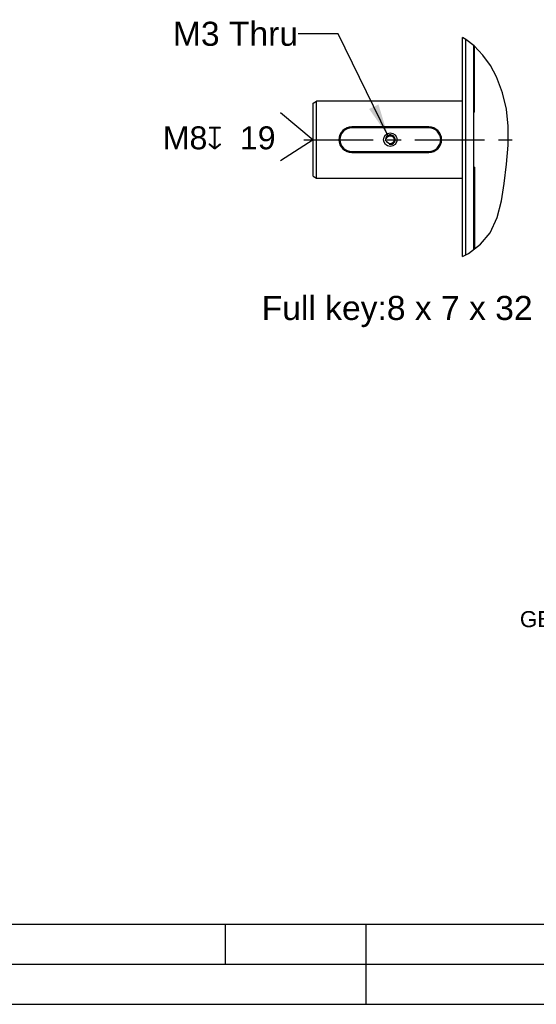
# Model space of a CAD drawing. Header units: millimetres. Extents: x -213 to 420, y -2 to 297.
# Tile 20 of 37: x 192 to 256, y 0 to 123. Entities that reach past the tile are written whole.
import ezdxf

# ---------------------------------------------------------------- set-up
doc = ezdxf.new("R2010")
doc.units = ezdxf.units.MM
doc.header["$LTSCALE"] = 23.1
doc.linetypes.add('CENTER', pattern=[0.6, 0.375, -0.075, 0.075, -0.075])
doc.layers.get('0').update_dxf_attribs({"linetype": 'CONTINUOUS'})
for name, color, linetype in [('AXIS', 7, 'CONTINUOUS'), ('COMPONENTS', 7, 'CONTINUOUS'), ('DETAIL', 7, 'CONTINUOUS')]:
    doc.layers.add(name, color=color, linetype=linetype)
doc.styles.get("Standard").update_dxf_attribs({"font": 'arial.ttf'})
doc.styles.add('TEXTSTYLE_3', font='arial.ttf')
doc.styles.add('TEXTSTYLE_4', font='gdt')
doc.dimstyles.get("Standard").update_dxf_attribs({"dimtxt": 3, "dimasz": 4, "dimexe": 0.18, "dimexo": 0.0625, "dimgap": 0.09, "dimtad": 1, "dimdec": 3, "dimdsep": 46, "dimtxsty": 'STANDARD', "dimblk": '_FILLED', "dimblk1": '_FILLED', "dimblk2": '_FILLED', "dimcen": 0.09, "dimadec": 0, "dimazin": 0, "dimtol": 1, "dimtp": 0.001, "dimtm": 0.001, "dimtfac": 1, "dimtdec": 3, "dimtofl": 0, "dimtmove": 0, "dimatfit": 3, "dimldrblk": '_FILLED', "dimfxl": 1, "dimtolj": 1, "dimarcsym": 0})

# ---------------------------------------------------------------- blocks, each defined once
blk = doc.blocks.new('_FILLED')
at = {"color": 0, "linetype": 'BYBLOCK'}
blk.add_solid([(0, 0), (-1, 0.1625), (-1, -0.1625)], dxfattribs=at)
blk = doc.blocks.new('CENTER_HOLE_ASM_BL9', base_point=(219.03, 108.22))
at = {"layer": 'DETAIL', "color": 2, "linetype": 'CONTINUOUS'}
for p, q in [((224.33, 111.22), (228.4, 107.84)), ((228.4, 107.84), (224.33, 105.22))]:
    blk.add_line(p, q, dxfattribs=at)
for s, p in [('M8', (209.66, 106.64)), ('19', (219.27, 106.64))]:
    blk.add_text(s, height=2.865, dxfattribs=at).set_placement(p)
at = {"layer": 'DETAIL', "color": 2, "linetype": 'CONTINUOUS', "style": 'TEXTSTYLE_4'}
blk.add_text('x', height=2.86, dxfattribs=at).set_placement((215.21, 106.64))

msp = doc.modelspace()

# ---------------------------------------------------------------- linework, layer by layer
at = {"color": 7, "linetype": 'CONTINUOUS'}
for p, q in [((247.44165, 120.33998), (247.02299, 120.59077)), ((248.47028, 119.53405), (247.44165, 120.33998)), ((249.57643, 118.38155), (248.47028, 119.53405)), ((250.50694, 117.08226), (249.57643, 118.38155)), ((251.26678, 115.67221), (250.50694, 117.08226)), ((252.01865, 113.69531), (251.26678, 115.67221)), ((252.50056, 111.63707), (252.01865, 113.69531)), ((252.73162, 109.54653), (252.50056, 111.63707)), ((252.72463, 107.16027), (252.73162, 109.54653)), ((252.51378, 104.77142), (252.72463, 107.16027)), ((252.19895, 102.35551), (252.51378, 104.77142)), ((251.87204, 100.20243), (252.19895, 102.35551)), ((251.35672, 98.12269), (251.87204, 100.20243)), ((250.46778, 96.22983), (251.35672, 98.12269)), ((249.27251, 94.80276), (250.46778, 96.22983)), ((247.76715, 93.63842), (249.27251, 94.80276)), ((247.02299, 93.2558), (247.76715, 93.63842)), ((25, 10), (410, 10)), ((232.75, 0), (237.25, 0))]:
    msp.add_line(p, q, dxfattribs=at)
at = {"color": 2, "linetype": 'CONTINUOUS'}
for p, q in [((217.5, 5), (217.5, 10)), ((235, 0), (235, 10)), ((20, 5), (415, 5)), ((0, 0), (232.75, 0)), ((237.25, 0), (420, 0))]:
    msp.add_line(p, q, dxfattribs=at)
at = {"layer": 'AXIS', "color": 2, "linetype": 'CENTER'}
msp.add_line((227.23496, 107.84047), (254.41911, 107.84047), dxfattribs=at)
at = {"layer": 'COMPONENTS', "color": 7, "linetype": 'CONTINUOUS'}
for p, q in [((247.02299, 93.2558), (247.02299, 120.59077)), ((247.42302, 109.04781), (247.42299, 120.35116)), ((248.42299, 94.14569), (248.42299, 119.5711)), ((248.50299, 111.25221), (248.50299, 119.49997)), ((228.42299, 103.27141), (228.42299, 112.40953)), ((228.42303, 112.40946), (228.82303, 112.6404)), ((228.82304, 103.9318), (228.82298, 112.10312)), ((228.82308, 112.62987), (228.82299, 112.64047)), ((247.02299, 112.64047), (228.82299, 112.64047)), ((248.50299, 111.25221), (248.42299, 111.25221)), ((242.82299, 109.44047), (233.22299, 109.44047)), ((242.82299, 109.32047), (233.22299, 109.32047)), ((247.42299, 93.46146), (247.42302, 109.04781)), ((233.22299, 106.36047), (242.82299, 106.36047)), ((233.22299, 106.24047), (242.82299, 106.24047)), ((248.50299, 104.42873), (248.42299, 104.42873)), ((248.50299, 104.42873), (248.50299, 94.20757)), ((228.42303, 103.27148), (228.82303, 103.04054)), ((228.823, 103.43586), (228.82304, 103.9318)), ((228.82299, 103.04047), (247.02299, 103.04047)), ((248.50299, 95.81348), (248.42299, 95.81348))]:
    msp.add_line(p, q, dxfattribs=at)
at = {"layer": 'COMPONENTS', "color": 9, "linetype": 'CONTINUOUS'}
for p, q in [((233.22299, 109.32047), (233.22299, 109.44047)), ((242.82299, 109.32047), (242.82299, 109.44047)), ((233.22299, 106.36047), (233.22299, 106.24047)), ((242.82299, 106.36047), (242.82299, 106.24047))]:
    msp.add_line(p, q, dxfattribs=at)
at = {"layer": 'COMPONENTS', "color": 7, "linetype": 'CONTINUOUS'}
for points in [[(228.82298, 112.10312), (228.82311, 112.46708), (228.82308, 112.62987)], [(228.82299, 103.04047), (228.82311, 103.05113), (228.823, 103.43586)]]:
    msp.add_lwpolyline(points, dxfattribs=at)
for radius in [0.84641, 0.5]:
    msp.add_circle((238.02299, 107.84047), radius, dxfattribs=at)
for centre, radius, start, end in [((233.22299, 107.84047), 1.6, 90, 270), ((233.22299, 107.84047), 1.48, 90, 270), ((242.82299, 107.84047), 1.6, 270, 90), ((242.82299, 107.84047), 1.48, 270, 90)]:
    msp.add_arc(centre, radius, start, end, dxfattribs=at)
at = {"layer": 'COMPONENTS', "color": 2, "linetype": 'CONTINUOUS'}
msp.add_arc((238.02299, 107.84047), 0.6, 255, 195, dxfattribs=at)

# ---------------------------------------------------------------- block references
at = {"layer": 'DETAIL', "color": 2, "linetype": 'CONTINUOUS'}
msp.add_blockref('CENTER_HOLE_ASM_BL9', (219.03228, 108.21756), dxfattribs=at)

# ---------------------------------------------------------------- texts
at = {"color": 2, "linetype": 'CONTINUOUS', "insert": (254.17258, 49.04173), "char_height": 2, "width": 42.3921933, "attachment_point": 1, "line_spacing_factor": 0.9, "style": 'TEXTSTYLE_3'}
msp.add_mtext('GB/T1804\\H1.5; (ISO 2768-1) Angular tolerance', dxfattribs=at)
at = {"layer": 'DETAIL', "color": 2, "linetype": 'CONTINUOUS', "char_height": 3, "line_spacing_factor": 0.9}
for s, insert, width, attachment_point in [('M3 Thru', (226.529, 122.54868), 15.5799257, 3), ('Full key:8 x 7 x 32', (221.99025, 88.35407), 33.7360595, 1)]:
    msp.add_mtext(s, dxfattribs=dict(at, insert=insert, width=width, attachment_point=attachment_point))

# ---------------------------------------------------------------- leaders
at = {"layer": 'DETAIL', "color": 2, "linetype": 'CONTINUOUS'}
msp.add_leader([(237.72299, 108.36009), (231.529, 121.04868), (226.529, 121.04868)], dimstyle='STANDARD', override={"dimtad": 0}, dxfattribs=at)

doc.saveas('drawing.dxf')
